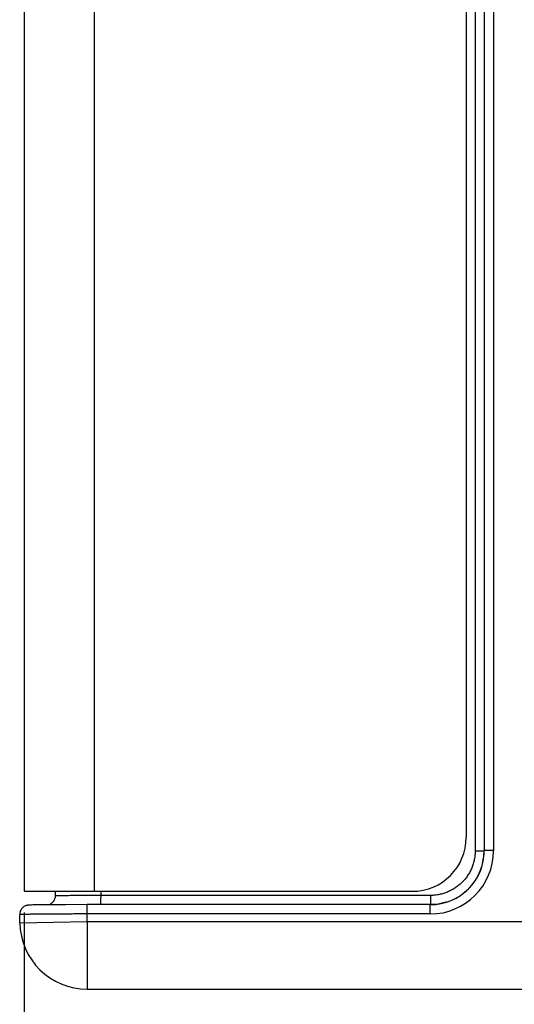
# Model space of a CAD drawing. Header units: inches. Extents: x 0 to 34, y 0 to 22.
# Tile 8 of 36: x 14.6 to 16.1, y 6 to 8.9. Entities that reach past the tile are written whole.
import ezdxf

# ---------------------------------------------------------------- set-up
doc = ezdxf.new("R2010")
doc.units = ezdxf.units.IN
doc.header["$LTSCALE"] = 1.87
doc.header["$MEASUREMENT"] = 0
doc.layers.get('0').update_dxf_attribs({"linetype": 'CONTINUOUS'})
doc.layers.add('DIMENSIONS', color=7, linetype='CONTINUOUS')
doc.styles.get("Standard").update_dxf_attribs({"font": 'txt', "width": 0.8})
doc.dimstyles.new('DIMSTYLE_1', dxfattribs={"dimtxt": 0.125, "dimasz": 0.18, "dimexe": 0.18, "dimexo": 0.0625, "dimgap": 0.09, "dimtad": 0, "dimtih": 1, "dimtoh": 1, "dimdec": 3, "dimlfac": 0.5, "dimzin": 4, "dimdsep": 46, "dimtxsty": 'STANDARD', "dimblk": '_FILLED', "dimblk1": '_FILLED', "dimblk2": '_FILLED', "dimcen": 0.09, "dimadec": 0, "dimazin": 0, "dimtp": 0.01, "dimtm": 0.01, "dimtfac": 1, "dimtdec": 3, "dimtofl": 0, "dimtmove": 0, "dimatfit": 3, "dimldrblk": '_FILLED', "dimfxl": 1, "dimtolj": 1, "dimtzin": 4, "dimarcsym": 0})

# ---------------------------------------------------------------- blocks, each defined once
blk = doc.blocks.new('_FILLED')
at = {"color": 0, "linetype": 'BYBLOCK'}
blk.add_solid([(0, 0), (-1, 0.174), (-1, -0.174)], dxfattribs=at)
blk = doc.blocks.new('*D5')
at = {"layer": 'DIMENSIONS', "color": 2, "linetype": 'CONTINUOUS'}
for p, q in [((20.1754, 6.5314), (20.1754, 4.4115)), ((14.6234, 6.264), (14.6234, 4.4115)), ((14.6234, 4.5365), (16.8255, 4.5365)), ((20.1754, 4.5365), (18.2755, 4.5365))]:
    blk.add_line(p, q, dxfattribs=at)
at = {"layer": 'DIMENSIONS', "color": 2, "linetype": 'CONTINUOUS', "xscale": 0.18, "yscale": 0.18, "zscale": 0.18, "rotation": 180}
blk.add_blockref('_FILLED', (14.6234, 4.5365), dxfattribs=at)
at = {"layer": 'DIMENSIONS', "color": 2, "linetype": 'CONTINUOUS', "xscale": 0.18, "yscale": 0.18, "zscale": 0.18}
blk.add_blockref('_FILLED', (20.1754, 4.5365), dxfattribs=at)
at = {"layer": 'DIMENSIONS', "color": 2, "linetype": 'CONTINUOUS', "insert": (17.5505, 4.599), "char_height": 0.125, "width": 1.325, "attachment_point": 2, "line_spacing_factor": 0.9}
blk.add_mtext('2.776{\\Ftxt.shx;\\W1.000000;\\H0.125000; }[70.51]', dxfattribs=at)

msp = doc.modelspace()

# ---------------------------------------------------------------- linework, layer by layer
at = {"color": 7, "linetype": 'CONTINUOUS'}
for p, q in [((14.6234, 12.6845), (14.6234, 6.3265)), ((14.8304, 12.6845), (14.8304, 6.3265)), ((15.9613, 12.5642), (15.9613, 6.4468)), ((15.9879, 12.5642), (15.9879, 6.4468)), ((15.9882, 12.5641), (15.9882, 6.4469)), ((16.0158, 12.5641), (16.0158, 6.4469)), ((15.9347, 12.5245), (15.9347, 6.4865)), ((15.9613, 6.4468), (15.9879, 6.4468)), ((15.9882, 6.4469), (15.9879, 6.4468)), ((16.0158, 6.4469), (15.9882, 6.4469)), ((14.6234, 6.3265), (15.7747, 6.3265)), ((14.7149, 6.3265), (14.7149, 6.3125)), ((14.85, 6.3265), (14.85, 6.314)), ((15.8288, 6.3143), (14.85, 6.314)), ((15.8997, 6.3038), (15.8996, 6.3037)), ((14.6393, 6.2856), (14.6382, 6.2856)), ((14.6406, 6.2857), (14.6393, 6.2856)), ((14.6421, 6.2857), (14.6406, 6.2857)), ((14.6446, 6.2858), (14.6421, 6.2857)), ((14.6487, 6.2859), (14.6446, 6.2858)), ((14.6552, 6.286), (14.6487, 6.2859)), ((14.6669, 6.2862), (14.6552, 6.286)), ((14.6928, 6.2865), (14.6669, 6.2862)), ((14.7458, 6.2868), (14.6928, 6.2865)), ((14.8096, 6.2869), (14.7458, 6.2868)), ((15.8281, 6.2869), (14.8096, 6.2869)), ((14.8096, 6.2593), (14.8096, 6.2869)), ((15.8281, 6.2884), (15.8279, 6.2869)), ((15.8281, 6.2593), (15.8281, 6.2869)), ((14.61, 6.233), (14.6096, 6.2573)), ((15.8281, 6.2593), (14.8096, 6.2593)), ((14.81, 6.2365), (14.8096, 6.2593)), ((14.61, 6.233), (14.81, 6.2365)), ((14.81, 6.2365), (16.1562, 6.2365)), ((14.81, 6.2365), (14.81, 6.0365)), ((14.81, 6.0365), (16.1176, 6.0365))]:
    msp.add_line(p, q, dxfattribs=at)
for points in [[(14.7149, 6.3125), (14.7148, 6.311), (14.7145, 6.3082), (14.714, 6.3056), (14.7132, 6.3032), (14.7123, 6.3009), (14.7112, 6.2987), (14.7099, 6.2967), (14.7085, 6.2949), (14.707, 6.2933), (14.7054, 6.2918), (14.7038, 6.2904), (14.7021, 6.2893), (14.7004, 6.2883), (14.6987, 6.2874), (14.6971, 6.2867), (14.6964, 6.2865)], [(14.6382, 6.2856), (14.6376, 6.2856), (14.6371, 6.2855), (14.6366, 6.2855), (14.6361, 6.2854), (14.6355, 6.2854), (14.635, 6.2853), (14.6343, 6.2853), (14.6336, 6.2852), (14.6326, 6.285), (14.6315, 6.2848), (14.6303, 6.2845), (14.629, 6.2842), (14.6275, 6.2836), (14.6258, 6.2829), (14.6241, 6.2821), (14.6222, 6.281), (14.6205, 6.2797), (14.6187, 6.2783), (14.617, 6.2766), (14.6154, 6.2747), (14.6139, 6.2726), (14.6126, 6.2703), (14.6115, 6.2678), (14.6106, 6.265), (14.6099, 6.2622), (14.6096, 6.2591), (14.6096, 6.2573)], [(15.8777, 6.2947), (15.8752, 6.2939), (15.8634, 6.2908), (15.8514, 6.2886), (15.8392, 6.2873), (15.8281, 6.2869)]]:
    msp.add_lwpolyline(points, dxfattribs=at)
for centre, radius, start, end in [((15.7747, 6.4864), 0.16, 270.0202, 0.0202), ((15.8281, 6.4469), 0.1876, 269.998, 359.9945), ((15.8282, 6.4469), 0.16, 270.0017, 359.9938), ((15.8278, 6.4468), 0.1601, 296.6794, 359.9889), ((14.81, 6.2365), 0.2, 181, 270)]:
    msp.add_arc(centre, radius, start, end, dxfattribs=at)
for points, knots in [([(15.9613, 6.4468), (15.9613, 6.4424), (15.961, 6.4359), (15.9599, 6.4273), (15.9584, 6.4188), (15.9558, 6.4082), (15.9521, 6.398), (15.9486, 6.3901), (15.9447, 6.3823), (15.9391, 6.373), (15.9314, 6.3625), (15.9226, 6.3529), (15.9129, 6.3442), (15.9025, 6.3364), (15.8932, 6.3308), (15.8854, 6.3269), (15.8775, 6.3234), (15.8693, 6.3205), (15.861, 6.3182), (15.8546, 6.3168), (15.8482, 6.3156), (15.8417, 6.3148), (15.8353, 6.3144), (15.8309, 6.3143), (15.8288, 6.3143)], [0, 0, 0, 0, 0.062512, 0.093777, 0.125042, 0.187551, 0.250059, 0.281321, 0.312583, 0.375085, 0.437583, 0.500078, 0.562569, 0.625057, 0.687541, 0.718791, 0.75004, 0.812519, 0.843766, 0.875014, 0.90626, 0.937507, 0.968756, 1, 1, 1, 1]), ([(14.85, 6.314), (14.8455, 6.314), (14.8366, 6.3139), (14.8235, 6.3139), (14.8106, 6.3139), (14.7981, 6.3138), (14.7861, 6.3138), (14.7748, 6.3137), (14.7642, 6.3136), (14.7559, 6.3135), (14.7497, 6.3135), (14.7454, 6.3134), (14.7413, 6.3134), (14.7375, 6.3133), (14.734, 6.3132), (14.7308, 6.3132), (14.7278, 6.3131), (14.7252, 6.313), (14.7228, 6.313), (14.721, 6.3129), (14.7197, 6.3129), (14.7189, 6.3128), (14.7181, 6.3128), (14.7175, 6.3128), (14.7169, 6.3127), (14.7163, 6.3127), (14.7159, 6.3127), (14.7156, 6.3126), (14.7154, 6.3126), (14.7152, 6.3126), (14.7151, 6.3126), (14.715, 6.3126), (14.715, 6.3126), (14.7149, 6.3125), (14.7149, 6.3125), (14.7149, 6.3125), (14.7149, 6.3125), (14.7149, 6.3125), (14.7149, 6.3125)], [0, 0, 0, 0, 0.099058, 0.196869, 0.292536, 0.385176, 0.473937, 0.558001, 0.636595, 0.708995, 0.742661, 0.774534, 0.804541, 0.832611, 0.858681, 0.882691, 0.904585, 0.924314, 0.941831, 0.957097, 0.963875, 0.970078, 0.975701, 0.980743, 0.9852, 0.989071, 0.992352, 0.995044, 0.996168, 0.997145, 0.997975, 0.998658, 0.999196, 0.999411, 0.999591, 0.999737, 0.99985, 1, 1, 1, 1]), ([(14.85, 6.314), (14.85, 6.3124), (14.85, 6.3092), (14.8499, 6.3046), (14.8499, 6.3003), (14.8498, 6.2964), (14.8497, 6.2935), (14.8496, 6.2915), (14.8495, 6.2902), (14.8494, 6.2891), (14.8494, 6.2881), (14.8493, 6.2875), (14.8492, 6.2871), (14.8492, 6.2869), (14.8492, 6.2868)], [0, 0, 0, 0, 0.176062, 0.346783, 0.507003, 0.651868, 0.776995, 0.83095, 0.878609, 0.919616, 0.953667, 0.980518, 0.991188, 1, 1, 1, 1]), ([(15.8288, 6.3143), (15.8288, 6.3115), (15.8287, 6.3075), (15.8287, 6.3022), (15.8286, 6.2986), (15.8285, 6.2954), (15.8284, 6.293), (15.8283, 6.2913), (15.8283, 6.2902), (15.8282, 6.2893), (15.8282, 6.2887), (15.8281, 6.2884)], [0, 0, 0, 0, 0.318932, 0.469213, 0.608705, 0.734205, 0.842834, 0.890029, 0.932108, 0.968833, 1, 1, 1, 1]), ([(14.8096, 6.2593), (14.8031, 6.2593), (14.79, 6.2593), (14.7707, 6.2592), (14.7517, 6.2591), (14.7333, 6.259), (14.7156, 6.2589), (14.6988, 6.2588), (14.6831, 6.2587), (14.6708, 6.2586), (14.6615, 6.2585), (14.6551, 6.2584), (14.6491, 6.2583), (14.6434, 6.2582), (14.6382, 6.2582), (14.6333, 6.2581), (14.6289, 6.258), (14.625, 6.2579), (14.6219, 6.2579), (14.6197, 6.2578), (14.6182, 6.2578), (14.6169, 6.2577), (14.6156, 6.2577), (14.6145, 6.2577), (14.6135, 6.2576), (14.6126, 6.2576), (14.6118, 6.2576), (14.6111, 6.2575), (14.6107, 6.2575), (14.6103, 6.2575), (14.6101, 6.2574), (14.61, 6.2574), (14.6098, 6.2574), (14.6098, 6.2574), (14.6097, 6.2574), (14.6097, 6.2574), (14.6096, 6.2574), (14.6096, 6.2573), (14.6096, 6.2573), (14.6096, 6.2573)], [0, 0, 0, 0, 0.098006, 0.195066, 0.290249, 0.382638, 0.471342, 0.555507, 0.634323, 0.70703, 0.740871, 0.772927, 0.803122, 0.831381, 0.857638, 0.881828, 0.903894, 0.923782, 0.941445, 0.949429, 0.95684, 0.963676, 0.969931, 0.975602, 0.980686, 0.985179, 0.98908, 0.992385, 0.995094, 0.996224, 0.997205, 0.998036, 0.998718, 0.999252, 0.999464, 0.999638, 0.999777, 0.999882, 1, 1, 1, 1])]:
    msp.add_open_spline(points, degree=3, knots=knots, dxfattribs=at)

# ---------------------------------------------------------------- dimensions: what is measured, and where the dimension line sits
at = {"layer": 'DIMENSIONS', "color": 2, "linetype": 'CONTINUOUS'}
dim = msp.add_linear_dim(base=(14.6234, 4.5365), p1=(20.1754, 6.5314), p2=(14.6234, 6.264), angle=180, dimstyle='DIMSTYLE_1', dxfattribs=at)
dim.commit()
dim.dimension.update_dxf_attribs({"geometry": '*D5', "text_midpoint": (17.4005, 4.5365), "dimtype": 160})

doc.saveas('drawing.dxf')
